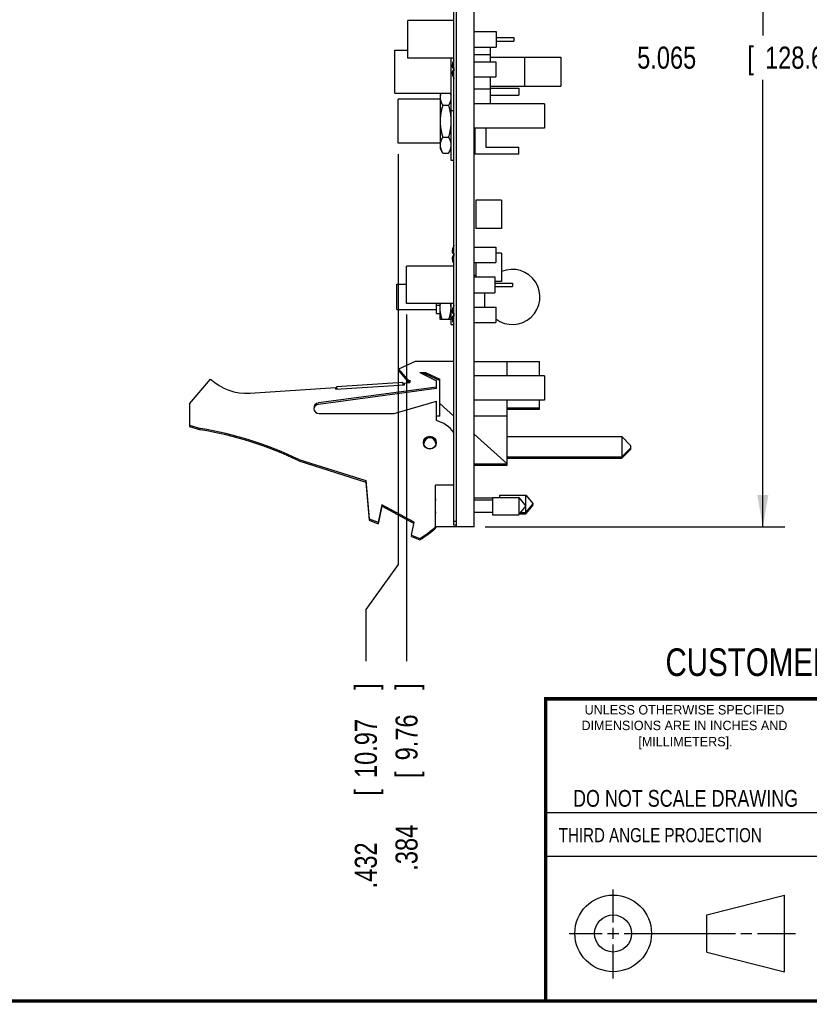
# Model space of a CAD drawing. Header units: inches. Extents: x 0.2 to 16.8, y 0.1 to 10.8.
# Tile 11 of 20: x 8.5 to 13, y 0.2 to 5.8. Entities that reach past the tile are written whole.
import ezdxf
from ezdxf.enums import TextEntityAlignment as Align

# ---------------------------------------------------------------- set-up
doc = ezdxf.new("R2010")
doc.units = ezdxf.units.IN
doc.header["$LTSCALE"] = 0.935
doc.header["$MEASUREMENT"] = 0
doc.layers.get('0').update_dxf_attribs({"linetype": 'CONTINUOUS'})
doc.layers.add('DIMENSIONS', color=7, linetype='CONTINUOUS')
doc.styles.get("Standard").update_dxf_attribs({"font": 'txt', "width": 0.8})
doc.dimstyles.new('DIMSTYLE_1', dxfattribs={"dimtxt": 0.125, "dimasz": 0.18, "dimexe": 0.18, "dimexo": 0.0625, "dimgap": 0.09, "dimtad": 0, "dimtih": 1, "dimtoh": 1, "dimdec": 3, "dimzin": 4, "dimdsep": 46, "dimtxsty": 'STANDARD', "dimblk": '_FILLED', "dimblk1": '_FILLED', "dimblk2": '_FILLED', "dimcen": 0.09, "dimadec": 0, "dimazin": 0, "dimtp": 0.01, "dimtm": 0.01, "dimtfac": 1, "dimtdec": 3, "dimtofl": 0, "dimtmove": 0, "dimatfit": 3, "dimldrblk": '_FILLED', "dimfxl": 1, "dimtolj": 1, "dimtzin": 4, "dimarcsym": 0})
doc.dimstyles.new('DIMSTYLE_2', dxfattribs={"dimtxt": 0.125, "dimasz": 0.18, "dimexe": 0.18, "dimexo": 0.0625, "dimgap": 0.09, "dimtad": 0, "dimtih": 1, "dimtoh": 1, "dimdec": 3, "dimzin": 4, "dimdsep": 46, "dimtxsty": 'STANDARD', "dimblk": '_FILLED', "dimblk1": '_FILLED', "dimblk2": '_FILLED', "dimcen": 0.09, "dimadec": 0, "dimazin": 0, "dimtp": 0.01, "dimtm": 0.01, "dimtfac": 1, "dimtdec": 3, "dimtofl": 0, "dimtmove": 0, "dimatfit": 3, "dimldrblk": '_FILLED', "dimfxl": 1, "dimtolj": 1, "dimtzin": 4, "dimarcsym": 0})

# ---------------------------------------------------------------- blocks, each defined once
blk = doc.blocks.new('_FILLED')
at = {"color": 0, "linetype": 'BYBLOCK'}
blk.add_solid([(0, 0), (-1, 0.174), (-1, -0.174)], dxfattribs=at)
blk = doc.blocks.new('*D22')
at = {"layer": 'DIMENSIONS', "color": 2, "linetype": 'CONTINUOUS'}
for p, q in [((11.1398, 8.0097), (12.8383, 8.0097)), ((12.7133, 8.0097), (12.7133, 5.7282)), ((12.7133, 2.9447), (12.7133, 5.4782)), ((11.1398, 2.9447), (12.8383, 2.9447))]:
    blk.add_line(p, q, dxfattribs=at)
at = {"layer": 'DIMENSIONS', "color": 2, "linetype": 'CONTINUOUS', "xscale": 0.18, "yscale": 0.18, "zscale": 0.18}
for p, rotation in [((12.7133, 8.0097), 90), ((12.7133, 2.9447), 270)]:
    blk.add_blockref('_FILLED', p, dxfattribs=dict(at, rotation=rotation))
at = {"layer": 'DIMENSIONS', "color": 2, "linetype": 'CONTINUOUS', "width": 0.8}
for s, p in [('5.065', (12.0008, 5.5407)), ('[', (12.6258, 5.5407)), ('128.65', (12.7258, 5.5407)), (']', (13.3258, 5.5407))]:
    blk.add_text(s, height=0.125, dxfattribs=at).set_placement(p)
blk = doc.blocks.new('*D26')
at = {"layer": 'DIMENSIONS', "color": 2, "linetype": 'CONTINUOUS'}
for p, q in [((10.6453, 5.0554), (10.6453, 2.7311)), ((10.6453, 2.7311), (10.4624, 2.4772)), ((10.4624, 2.4772), (10.4624, 2.1845))]:
    blk.add_line(p, q, dxfattribs=at)
at = {"layer": 'DIMENSIONS', "color": 2, "linetype": 'CONTINUOUS', "width": 0.8}
for s, p in [(']', (10.5249, 2.022)), ('10.97', (10.5249, 1.522)), ('[', (10.5249, 1.422)), ('.432', (10.5249, 0.897))]:
    blk.add_text(s, height=0.125, rotation=90, dxfattribs=at).set_placement(p)
blk = doc.blocks.new('*D27')
at = {"layer": 'DIMENSIONS', "color": 2, "linetype": 'CONTINUOUS'}
blk.add_line((10.6932, 4.1479), (10.6932, 2.1845), dxfattribs=at)
at = {"layer": 'DIMENSIONS', "color": 2, "linetype": 'CONTINUOUS', "width": 0.8}
for s, p in [(']', (10.7557, 2.022)), ('9.76', (10.7557, 1.622)), ('[', (10.7557, 1.522)), ('.384', (10.7557, 0.997))]:
    blk.add_text(s, height=0.125, rotation=90, dxfattribs=at).set_placement(p)

msp = doc.modelspace()

# ---------------------------------------------------------------- linework, layer by layer
at = {"color": 7, "linetype": 'CONTINUOUS'}
for p, q in [((10.9623, 2.9547), (10.9623, 7.9997)), ((10.9773, 2.9442), (10.9773, 8.0102)), ((11.0773, 2.9447), (11.0773, 8.0097)), ((10.7008, 5.6011), (10.7008, 5.8131)), ((10.9623, 5.8131), (10.7008, 5.8131)), ((11.0773, 5.7521), (11.2018, 5.7521)), ((11.2018, 5.7521), (11.2018, 5.6621)), ((11.2018, 5.7171), (11.3008, 5.7171)), ((11.2018, 5.6971), (11.3008, 5.6971)), ((11.3008, 5.7171), (11.3008, 5.6971)), ((10.6273, 5.4017), (10.6273, 5.6457)), ((10.6273, 5.6457), (10.7008, 5.6457)), ((11.0773, 5.6621), (11.2018, 5.6621)), ((11.1683, 5.6621), (11.1683, 5.5801)), ((10.9623, 5.6011), (10.7008, 5.6011)), ((10.9453, 5.6011), (10.9453, 5.0229)), ((11.0773, 5.6217), (11.1683, 5.6217)), ((11.0773, 5.5801), (11.1988, 5.5801)), ((11.1683, 5.6067), (11.3623, 5.6067)), ((11.1988, 5.5801), (11.1988, 5.4941)), ((11.3623, 5.6067), (11.3623, 5.4407)), ((11.3623, 5.6062), (11.5683, 5.6062)), ((11.5683, 5.6062), (11.5683, 5.4412)), ((10.9547, 5.5456), (10.9614, 5.5456)), ((10.9614, 5.5286), (10.9547, 5.5286)), ((11.0773, 5.4941), (11.1988, 5.4941)), ((11.1683, 5.4941), (11.1683, 5.3417)), ((11.0773, 5.4257), (11.1683, 5.4257)), ((11.1683, 5.4407), (11.3623, 5.4407)), ((11.1683, 5.4304), (11.3293, 5.4304)), ((11.3293, 5.4304), (11.3293, 5.3904)), ((11.3623, 5.4412), (11.5683, 5.4412)), ((10.6273, 5.4017), (10.9453, 5.4017)), ((10.6453, 5.1179), (10.6453, 5.3679)), ((10.8853, 5.3679), (10.6453, 5.3679)), ((10.8873, 5.4017), (10.8853, 5.3984)), ((10.8853, 5.0874), (10.8853, 5.3984)), ((10.9434, 5.4017), (10.9453, 5.3984)), ((11.1683, 5.3904), (11.3293, 5.3904)), ((10.8996, 5.333), (10.9311, 5.333)), ((10.9453, 5.3037), (10.9623, 5.3037)), ((11.4749, 5.3417), (11.0773, 5.3417)), ((11.4749, 5.3417), (11.4749, 5.2037)), ((11.4749, 5.2037), (11.0773, 5.2037)), ((11.0803, 5.2037), (11.0803, 5.0554)), ((11.1423, 5.2037), (11.1423, 5.0954)), ((10.8996, 5.1528), (10.9311, 5.1528)), ((11.0803, 5.1429), (11.0773, 5.1429)), ((10.8853, 5.1179), (10.6453, 5.1179)), ((10.8996, 5.0628), (10.8853, 5.0874)), ((10.9311, 5.0628), (10.9453, 5.0874)), ((11.1423, 5.0954), (11.3293, 5.0954)), ((11.3293, 5.0554), (11.3293, 5.0954)), ((10.8996, 5.0628), (10.9311, 5.0628)), ((10.9453, 5.0229), (10.9623, 5.0229)), ((11.3293, 5.0554), (11.0803, 5.0554)), ((11.232, 4.7957), (11.087, 4.7957)), ((11.087, 4.7957), (11.087, 4.6357)), ((11.232, 4.7957), (11.232, 4.6357)), ((11.232, 4.6357), (11.087, 4.6357)), ((11.0773, 4.5294), (11.1988, 4.5294)), ((11.1988, 4.5294), (11.1988, 4.4434)), ((10.9547, 4.4949), (10.9614, 4.4949)), ((10.9614, 4.4779), (10.9547, 4.4779)), ((11.232, 4.4957), (11.1988, 4.4957)), ((11.232, 4.4957), (11.232, 4.3357)), ((10.9623, 4.4224), (10.6932, 4.4224)), ((10.6932, 4.2104), (10.6932, 4.4224)), ((11.0773, 4.4434), (11.1988, 4.4434)), ((11.087, 4.4434), (11.087, 4.3614)), ((11.0773, 4.3714), (11.087, 4.3714)), ((11.0773, 4.3614), (11.1942, 4.3614)), ((11.1942, 4.3614), (11.1942, 4.2714)), ((10.6373, 4.3189), (10.6932, 4.3189)), ((10.6373, 4.1759), (10.6373, 4.3189)), ((11.232, 4.3357), (11.1942, 4.3357)), ((11.1942, 4.3264), (11.2932, 4.3264)), ((11.1942, 4.3064), (11.2932, 4.3064)), ((11.2932, 4.3264), (11.2932, 4.3064)), ((11.0773, 4.2714), (11.1942, 4.2714)), ((11.1368, 4.1894), (11.1368, 4.2714)), ((10.9623, 4.2104), (10.6932, 4.2104)), ((10.8623, 4.1544), (10.8623, 4.2104)), ((10.8623, 4.2008), (10.8813, 4.2008)), ((10.8813, 4.2104), (10.8813, 4.1234)), ((10.9443, 4.2104), (10.9443, 4.0914)), ((11.0773, 4.1894), (11.1988, 4.1894)), ((11.1988, 4.1894), (11.1988, 4.1034)), ((10.6373, 4.1759), (10.8623, 4.1759)), ((10.8623, 4.1544), (10.8813, 4.1544)), ((10.9547, 4.1549), (10.9614, 4.1549)), ((10.9614, 4.1379), (10.9547, 4.1379)), ((10.8813, 4.1234), (10.8819, 4.1224)), ((10.8819, 4.1224), (10.9438, 4.1224)), ((10.9438, 4.1224), (10.9443, 4.1234)), ((10.9443, 4.0914), (10.9623, 4.0914)), ((11.0773, 4.1034), (11.1988, 4.1034)), ((10.7423, 3.8818), (10.6473, 3.8388)), ((10.9623, 3.8818), (10.7423, 3.8818)), ((11.0773, 3.8818), (11.4473, 3.8818)), ((11.2633, 3.8007), (11.2633, 3.8818)), ((11.4473, 3.8007), (11.4473, 3.8818)), ((10.6473, 3.8388), (10.7073, 3.7688)), ((10.6522, 3.8332), (10.6473, 3.831)), ((10.6473, 3.831), (10.707, 3.7615)), ((10.7683, 3.8188), (10.8005, 3.8188)), ((10.7683, 3.8188), (10.8623, 3.7718)), ((10.784, 3.811), (10.8005, 3.811)), ((10.8005, 3.8188), (10.8823, 3.7818)), ((10.8005, 3.811), (10.8823, 3.774)), ((11.4749, 3.8007), (11.0773, 3.8007)), ((11.4749, 3.8007), (11.4749, 3.6627)), ((9.4623, 3.6418), (9.5823, 3.7818)), ((10.2919, 3.7243), (10.6811, 3.7498)), ((10.2984, 3.7397), (10.6726, 3.7642)), ((10.2994, 3.7248), (10.2984, 3.7397)), ((10.6736, 3.7493), (10.6726, 3.7642)), ((10.6804, 3.7597), (10.7123, 3.7618)), ((10.6811, 3.7498), (10.6804, 3.7597)), ((10.6804, 3.7519), (10.6809, 3.752)), ((10.6806, 3.7497), (10.6804, 3.7519)), ((10.7073, 3.7688), (10.7123, 3.7764)), ((10.7077, 3.7615), (10.7123, 3.7686)), ((10.7123, 3.7764), (10.7123, 3.7618)), ((10.8623, 3.729), (10.8623, 3.7718)), ((10.8823, 3.5718), (10.8823, 3.7818)), ((9.8059, 3.7025), (10.2913, 3.7342)), ((10.8623, 3.7368), (10.1933, 3.6466)), ((10.8623, 3.729), (10.1933, 3.6387)), ((10.2919, 3.7243), (10.2913, 3.7342)), ((10.2984, 3.7319), (10.2989, 3.7319)), ((10.2989, 3.7247), (10.2984, 3.7319)), ((9.4623, 3.6418), (9.4623, 3.514)), ((10.6223, 3.5868), (10.8623, 3.6568)), ((10.8623, 3.5468), (10.8623, 3.6568)), ((10.9623, 3.5719), (10.8823, 3.6434)), ((11.4749, 3.6627), (11.0773, 3.6627)), ((11.2633, 3.295), (11.2633, 3.6627)), ((11.4473, 3.611), (11.4473, 3.6627)), ((10.1973, 3.5868), (10.6223, 3.5868)), ((10.8823, 3.5718), (10.8623, 3.5718)), ((11.2633, 3.5718), (11.0773, 3.5718)), ((11.2633, 3.6188), (11.4473, 3.6188)), ((11.2633, 3.611), (11.4473, 3.611)), ((9.4623, 3.5218), (9.5243, 3.5023)), ((9.4623, 3.514), (9.5243, 3.4945)), ((11.2633, 3.3028), (11.0773, 3.4691)), ((11.2633, 3.4566), (11.9133, 3.4566)), ((11.9133, 3.4566), (11.9633, 3.4066)), ((11.9133, 3.4566), (11.9133, 3.3338)), ((11.9633, 3.4066), (11.9633, 3.3838)), ((11.9133, 3.3416), (11.9633, 3.3916)), ((11.9133, 3.3338), (11.9633, 3.3838)), ((10.0823, 3.3265), (10.4623, 3.2068)), ((10.0823, 3.3187), (10.4623, 3.199)), ((11.0773, 3.3028), (11.2633, 3.3028)), ((11.0773, 3.295), (11.2633, 3.295)), ((11.2633, 3.295), (11.2546, 3.3028)), ((11.2633, 3.3416), (11.9133, 3.3416)), ((11.2633, 3.3338), (11.9133, 3.3338)), ((10.4623, 3.2068), (10.4823, 2.9898)), ((10.4623, 3.199), (10.4823, 2.982)), ((10.9623, 3.1812), (10.8573, 3.1812)), ((10.8573, 2.9442), (10.8573, 3.1812)), ((11.221, 3.124), (11.3691, 3.124)), ((11.221, 3.124), (11.221, 3.1119)), ((11.3691, 3.124), (11.4104, 3.0748)), ((11.3691, 3.0643), (11.3691, 3.124)), ((10.5523, 3.0706), (10.5323, 2.9706)), ((10.7363, 2.9706), (10.5523, 3.0706)), ((10.8573, 3.0765), (10.855, 3.0765)), ((11.0773, 3.1099), (11.181, 3.1099)), ((11.0773, 3.0978), (11.181, 3.0978)), ((11.181, 3.1119), (11.3291, 3.1119)), ((11.181, 3.1119), (11.181, 3.0135)), ((11.3291, 3.1119), (11.3704, 3.0627)), ((11.3291, 3.1119), (11.3291, 3.0135)), ((11.3691, 3.0256), (11.4104, 3.0748)), ((11.4071, 3.0709), (11.4104, 3.067)), ((10.5523, 3.0628), (10.5323, 2.9628)), ((10.7349, 2.9635), (10.5523, 3.0628)), ((10.855, 3.0489), (10.8573, 3.0489)), ((11.0773, 3.0277), (11.181, 3.0277)), ((11.181, 3.0135), (11.3291, 3.0135)), ((11.3291, 3.0135), (11.3704, 3.0627)), ((11.3327, 3.0178), (11.3691, 3.0178)), ((11.3393, 3.0256), (11.3691, 3.0256)), ((11.3691, 3.0178), (11.4104, 3.067)), ((11.3691, 3.0178), (11.3691, 3.0612)), ((10.4823, 2.9898), (10.5323, 2.9706)), ((10.4823, 2.982), (10.5323, 2.9628)), ((10.7217, 2.8977), (10.7363, 2.9706)), ((10.9773, 2.9747), (10.9623, 2.9747)), ((10.9773, 2.9442), (10.8573, 2.9442)), ((10.9773, 2.9547), (10.9623, 2.9547)), ((11.0773, 2.9447), (10.9773, 2.9447)), ((10.7217, 2.8977), (10.7683, 2.8798)), ((10.7217, 2.8899), (10.7232, 2.8972)), ((10.7217, 2.8899), (10.7683, 2.872)), ((12.3963, 0.7462), (12.8358, 0.859)), ((12.8358, 0.4248), (12.8358, 0.859)), ((12.3963, 0.5362), (12.3963, 0.7462)), ((12.3963, 0.5362), (12.8358, 0.4248))]:
    msp.add_line(p, q, dxfattribs=at)
at = {"color": 2, "linetype": 'CONTINUOUS'}
for p, q in [((11.482, 1.3265), (13.0653, 1.3265)), ((13.0653, 1.0776), (11.482, 1.0776)), ((11.8648, 0.7044), (11.8648, 0.8912)), ((11.8648, 0.6106), (11.8648, 0.6731)), ((11.6146, 0.6419), (11.8023, 0.6419)), ((11.8335, 0.6419), (11.896, 0.6419)), ((11.9273, 0.6419), (12.5575, 0.6419)), ((12.5888, 0.6419), (12.6513, 0.6419)), ((12.6825, 0.6419), (12.8983, 0.6419)), ((11.8648, 0.3866), (11.8648, 0.5794))]:
    msp.add_line(p, q, dxfattribs=at)
at = {"color": 7, "linetype": 'CONTINUOUS', "const_width": 0.02}
for points in [[(11.4718, 1.9702), (16.75, 1.9707)], [(11.482, 0.25), (11.482, 1.9707)], [(0.25, 0.2586), (16.75, 0.2586)]]:
    msp.add_lwpolyline(points, dxfattribs=at)
at = {"color": 7, "linetype": 'CONTINUOUS'}
for centre, radius in [((10.8253, 3.4218), 0.0365), ((10.8253, 3.4218), 0.035), ((11.8648, 0.6419), 0.2171), ((11.8642, 0.6412), 0.105)]:
    msp.add_circle(centre, radius, dxfattribs=at)
for centre, radius, start, end in [((11.0631, 5.5371), 0.114, 153.2508, 162.1171), ((11.0631, 5.5371), 0.1143, 151.8788, 152.9377), ((11.0631, 5.5371), 0.114, 197.8829, 206.7492), ((11.0631, 5.5371), 0.1143, 207.0623, 208.1212), ((11.0631, 4.4864), 0.114, 153.2508, 162.1171), ((11.0631, 4.4864), 0.1143, 151.8788, 152.9377), ((11.0631, 4.4864), 0.114, 197.8829, 206.7492), ((11.0631, 4.4864), 0.1143, 207.0623, 208.1212), ((11.2931, 4.2474), 0.1562, 232.8992, 113.0012), ((11.0631, 4.1464), 0.114, 153.2508, 162.1171), ((11.0631, 4.1464), 0.1143, 151.8788, 152.9377), ((11.0631, 4.1464), 0.114, 197.8829, 206.7492), ((11.0631, 4.1464), 0.1143, 207.0623, 208.1212), ((9.7863, 4.0018), 0.3, 227.1666, 273.7467), ((10.1973, 3.6168), 0.03, 97.6845, 270), ((10.1973, 3.609), 0.03, 97.6845, 172.4755), ((10.8173, 3.3725), 0.18, 36.3283, 75.5225), ((9.201, 1.5023), 2.026, 64.2145, 80.8167), ((9.201, 1.4945), 2.026, 64.2145, 80.8167), ((10.8253, 3.414), 0.0365, 17.2172, 162.7828), ((10.8253, 3.414), 0.035, 6.4075, 173.5925), ((11.1677, 3.0627), 0.313, 172.5218, 177.4755), ((11.1677, 3.0627), 0.313, 182.5245, 187.4782), ((10.5473, 3.2718), 0.45, 299.4136, 313.5464), ((10.5473, 3.264), 0.45, 299.4136, 314.7094)]:
    msp.add_arc(centre, radius, start, end, dxfattribs=at)
for points, knots in [([(10.9614, 5.5891), (10.9614, 5.5891), (10.9614, 5.5891), (10.9614, 5.589), (10.9615, 5.589), (10.9616, 5.5889), (10.9616, 5.5889)], [0, 0, 0, 0, 0.062548, 0.250146, 0.562674, 1, 1, 1, 1]), ([(10.9616, 5.5889), (10.9616, 5.5888), (10.9615, 5.5887), (10.9615, 5.5886), (10.9614, 5.5884), (10.9614, 5.5884)], [0, 0, 0, 0, 0.333327, 0.66666, 1, 1, 1, 1]), ([(10.9547, 5.5721), (10.9545, 5.5716), (10.9543, 5.5707), (10.954, 5.5694), (10.9537, 5.5681), (10.9534, 5.5668), (10.9531, 5.5656), (10.9529, 5.5644), (10.9527, 5.5633), (10.9525, 5.5621), (10.9524, 5.561), (10.9522, 5.5598), (10.9521, 5.5587), (10.952, 5.5576), (10.9519, 5.5564), (10.9518, 5.5557), (10.9518, 5.5553)], [0, 0, 0, 0, 0.084834, 0.165583, 0.242939, 0.317499, 0.389787, 0.460264, 0.529343, 0.597392, 0.664743, 0.731689, 0.798489, 0.865364, 0.932492, 1, 1, 1, 1]), ([(10.9518, 5.5553), (10.9518, 5.5551), (10.9519, 5.5546), (10.952, 5.5539), (10.9521, 5.5533), (10.9522, 5.5526), (10.9524, 5.552), (10.9525, 5.5513), (10.9527, 5.5507), (10.9529, 5.55), (10.9531, 5.5493), (10.9534, 5.5486), (10.9537, 5.5479), (10.954, 5.5471), (10.9543, 5.5464), (10.9545, 5.5458), (10.9547, 5.5456)], [0, 0, 0, 0, 0.065893, 0.131554, 0.19713, 0.262817, 0.328851, 0.395514, 0.463123, 0.532038, 0.602664, 0.675459, 0.750943, 0.829713, 0.912461, 1, 1, 1, 1]), ([(10.9547, 5.5286), (10.9545, 5.5283), (10.9543, 5.5278), (10.954, 5.527), (10.9537, 5.5263), (10.9534, 5.5255), (10.9531, 5.5248), (10.9529, 5.5242), (10.9527, 5.5235), (10.9525, 5.5228), (10.9524, 5.5222), (10.9522, 5.5215), (10.9521, 5.5209), (10.952, 5.5202), (10.9519, 5.5195), (10.9518, 5.5191), (10.9518, 5.5189)], [0, 0, 0, 0, 0.087612, 0.170414, 0.249224, 0.324735, 0.397545, 0.468177, 0.537089, 0.604687, 0.671331, 0.737341, 0.802996, 0.868536, 0.934155, 1, 1, 1, 1]), ([(10.9614, 5.5456), (10.9614, 5.5456), (10.9615, 5.5456), (10.9615, 5.5456), (10.9616, 5.5455), (10.9616, 5.5455)], [0, 0, 0, 0, 0.332194, 0.665527, 1, 1, 1, 1]), ([(10.9616, 5.5455), (10.9616, 5.5447), (10.9615, 5.5431), (10.9614, 5.5407), (10.9614, 5.5383), (10.9614, 5.5359), (10.9614, 5.5334), (10.9615, 5.531), (10.9616, 5.5294), (10.9616, 5.5286)], [0, 0, 0, 0, 0.142786, 0.285637, 0.428539, 0.571461, 0.714363, 0.857214, 1, 1, 1, 1]), ([(10.9616, 5.5286), (10.9616, 5.5286), (10.9615, 5.5286), (10.9615, 5.5286), (10.9614, 5.5286), (10.9614, 5.5286)], [0, 0, 0, 0, 0.334473, 0.667806, 1, 1, 1, 1]), ([(10.9518, 5.5189), (10.9518, 5.5185), (10.9519, 5.5177), (10.952, 5.5166), (10.9521, 5.5154), (10.9522, 5.5143), (10.9524, 5.5132), (10.9525, 5.512), (10.9527, 5.5109), (10.9529, 5.5097), (10.9531, 5.5085), (10.9534, 5.5073), (10.9537, 5.5061), (10.954, 5.5048), (10.9543, 5.5034), (10.9545, 5.5025), (10.9547, 5.5021)], [0, 0, 0, 0, 0.067557, 0.134727, 0.20164, 0.268471, 0.335442, 0.40281, 0.47087, 0.539951, 0.610421, 0.682693, 0.757225, 0.834541, 0.915237, 1, 1, 1, 1]), ([(10.9614, 5.4858), (10.9614, 5.4857), (10.9615, 5.4856), (10.9615, 5.4854), (10.9616, 5.4853), (10.9616, 5.4852)], [0, 0, 0, 0, 0.33334, 0.666673, 1, 1, 1, 1]), ([(10.9616, 5.4852), (10.9616, 5.4852), (10.9615, 5.4852), (10.9614, 5.4851), (10.9614, 5.4851), (10.9614, 5.4851), (10.9614, 5.4851)], [0, 0, 0, 0, 0.437326, 0.749854, 0.937452, 1, 1, 1, 1]), ([(10.8996, 5.333), (10.8991, 5.3338), (10.8981, 5.3355), (10.8967, 5.3381), (10.8954, 5.3406), (10.8942, 5.3431), (10.8931, 5.3456), (10.8921, 5.348), (10.8911, 5.3504), (10.8902, 5.3529), (10.8894, 5.3553), (10.8886, 5.3577), (10.888, 5.3601), (10.8874, 5.3625), (10.8869, 5.3649), (10.8865, 5.3673), (10.8861, 5.3696), (10.8859, 5.372), (10.8857, 5.3744), (10.8856, 5.3768), (10.8856, 5.3792), (10.8857, 5.3816), (10.8859, 5.384), (10.8861, 5.3864), (10.8865, 5.3888), (10.8869, 5.3912), (10.8874, 5.3936), (10.888, 5.396), (10.8886, 5.3983), (10.8892, 5.4003), (10.8896, 5.4014), (10.8897, 5.4017)], [0, 0, 0, 0, 0.041355, 0.08166, 0.121012, 0.159504, 0.197227, 0.234258, 0.270673, 0.306538, 0.341918, 0.37687, 0.41145, 0.445708, 0.479696, 0.513455, 0.547033, 0.58047, 0.613809, 0.647087, 0.680347, 0.713626, 0.746964, 0.780401, 0.813979, 0.847739, 0.881726, 0.915984, 0.950564, 0.985516, 1, 1, 1, 1]), ([(10.941, 5.4017), (10.9411, 5.4014), (10.9415, 5.4003), (10.9421, 5.3983), (10.9427, 5.396), (10.9433, 5.3936), (10.9438, 5.3912), (10.9442, 5.3888), (10.9446, 5.3864), (10.9448, 5.384), (10.945, 5.3816), (10.9451, 5.3792), (10.9451, 5.3768), (10.945, 5.3744), (10.9448, 5.372), (10.9446, 5.3696), (10.9442, 5.3673), (10.9438, 5.3649), (10.9433, 5.3625), (10.9427, 5.3601), (10.9421, 5.3577), (10.9413, 5.3553), (10.9405, 5.3529), (10.9396, 5.3504), (10.9386, 5.348), (10.9376, 5.3456), (10.9365, 5.3431), (10.9353, 5.3406), (10.934, 5.3381), (10.9326, 5.3355), (10.9316, 5.3338), (10.9311, 5.333)], [0, 0, 0, 0, 0.014484, 0.049436, 0.084016, 0.118274, 0.152261, 0.186021, 0.219599, 0.253036, 0.286374, 0.319653, 0.352913, 0.386191, 0.41953, 0.452967, 0.486545, 0.520304, 0.554292, 0.58855, 0.62313, 0.658082, 0.693462, 0.729327, 0.765742, 0.802773, 0.840496, 0.878988, 0.91834, 0.958645, 1, 1, 1, 1]), ([(10.8996, 5.1528), (10.8991, 5.1546), (10.8981, 5.158), (10.8967, 5.1631), (10.8954, 5.1681), (10.8942, 5.1731), (10.8931, 5.178), (10.8921, 5.1829), (10.8911, 5.1878), (10.8902, 5.1926), (10.8894, 5.1975), (10.8886, 5.2023), (10.888, 5.2071), (10.8874, 5.2118), (10.8869, 5.2166), (10.8865, 5.2214), (10.8861, 5.2262), (10.8859, 5.231), (10.8857, 5.2357), (10.8856, 5.2405), (10.8856, 5.2453), (10.8857, 5.2501), (10.8859, 5.2549), (10.8861, 5.2596), (10.8865, 5.2644), (10.8869, 5.2692), (10.8874, 5.274), (10.888, 5.2788), (10.8886, 5.2836), (10.8894, 5.2884), (10.8902, 5.2932), (10.8911, 5.298), (10.8921, 5.3029), (10.8931, 5.3078), (10.8942, 5.3127), (10.8954, 5.3177), (10.8967, 5.3227), (10.8981, 5.3278), (10.8991, 5.3313), (10.8996, 5.333)], [0, 0, 0, 0, 0.029404, 0.05828, 0.08669, 0.114692, 0.142346, 0.169699, 0.196798, 0.223683, 0.250392, 0.276956, 0.303405, 0.329761, 0.356048, 0.38228, 0.408475, 0.434642, 0.460792, 0.486932, 0.513068, 0.539208, 0.565358, 0.591525, 0.61772, 0.643952, 0.670239, 0.696595, 0.723044, 0.749608, 0.776317, 0.803202, 0.830301, 0.857654, 0.885308, 0.91331, 0.94172, 0.970596, 1, 1, 1, 1]), ([(10.9311, 5.333), (10.9316, 5.3313), (10.9326, 5.3278), (10.934, 5.3227), (10.9353, 5.3177), (10.9365, 5.3127), (10.9376, 5.3078), (10.9386, 5.3029), (10.9396, 5.298), (10.9405, 5.2932), (10.9413, 5.2884), (10.9421, 5.2836), (10.9427, 5.2788), (10.9433, 5.274), (10.9438, 5.2692), (10.9442, 5.2644), (10.9446, 5.2596), (10.9448, 5.2549), (10.945, 5.2501), (10.9451, 5.2453), (10.9451, 5.2405), (10.945, 5.2357), (10.9448, 5.231), (10.9446, 5.2262), (10.9442, 5.2214), (10.9438, 5.2166), (10.9433, 5.2118), (10.9427, 5.2071), (10.9421, 5.2023), (10.9413, 5.1975), (10.9405, 5.1926), (10.9396, 5.1878), (10.9386, 5.1829), (10.9376, 5.178), (10.9365, 5.1731), (10.9353, 5.1681), (10.934, 5.1631), (10.9326, 5.158), (10.9316, 5.1546), (10.9311, 5.1528)], [0, 0, 0, 0, 0.029404, 0.05828, 0.08669, 0.114692, 0.142346, 0.169699, 0.196798, 0.223683, 0.250392, 0.276956, 0.303405, 0.329761, 0.356048, 0.38228, 0.408475, 0.434642, 0.460792, 0.486932, 0.513068, 0.539208, 0.565358, 0.591525, 0.61772, 0.643952, 0.670239, 0.696595, 0.723044, 0.749608, 0.776317, 0.803202, 0.830301, 0.857654, 0.885308, 0.91331, 0.94172, 0.970596, 1, 1, 1, 1]), ([(10.8996, 5.0628), (10.8991, 5.0636), (10.8981, 5.0653), (10.8967, 5.0679), (10.8954, 5.0704), (10.8942, 5.0729), (10.8931, 5.0754), (10.8921, 5.0778), (10.8911, 5.0802), (10.8902, 5.0827), (10.8894, 5.0851), (10.8886, 5.0875), (10.888, 5.0899), (10.8874, 5.0923), (10.8869, 5.0947), (10.8865, 5.0971), (10.8861, 5.0994), (10.8859, 5.1018), (10.8857, 5.1042), (10.8856, 5.1066), (10.8856, 5.109), (10.8857, 5.1114), (10.8859, 5.1138), (10.8861, 5.1162), (10.8865, 5.1186), (10.8869, 5.121), (10.8874, 5.1234), (10.888, 5.1258), (10.8886, 5.1281), (10.8894, 5.1305), (10.8902, 5.133), (10.8911, 5.1354), (10.8921, 5.1378), (10.8931, 5.1403), (10.8942, 5.1427), (10.8954, 5.1452), (10.8967, 5.1477), (10.8981, 5.1503), (10.8991, 5.152), (10.8996, 5.1528)], [0, 0, 0, 0, 0.031154, 0.061517, 0.091162, 0.120159, 0.148577, 0.176474, 0.203907, 0.230925, 0.257578, 0.283909, 0.309959, 0.335767, 0.36137, 0.386803, 0.412098, 0.437287, 0.462402, 0.487472, 0.512528, 0.537598, 0.562713, 0.587902, 0.613197, 0.63863, 0.664233, 0.690041, 0.716091, 0.742422, 0.769075, 0.796093, 0.823526, 0.851423, 0.879841, 0.908838, 0.938483, 0.968846, 1, 1, 1, 1]), ([(10.9311, 5.1528), (10.9316, 5.152), (10.9326, 5.1503), (10.934, 5.1477), (10.9353, 5.1452), (10.9365, 5.1427), (10.9376, 5.1403), (10.9386, 5.1378), (10.9396, 5.1354), (10.9405, 5.133), (10.9413, 5.1305), (10.9421, 5.1281), (10.9427, 5.1258), (10.9433, 5.1234), (10.9438, 5.121), (10.9442, 5.1186), (10.9446, 5.1162), (10.9448, 5.1138), (10.945, 5.1114), (10.9451, 5.109), (10.9451, 5.1066), (10.945, 5.1042), (10.9448, 5.1018), (10.9446, 5.0994), (10.9442, 5.0971), (10.9438, 5.0947), (10.9433, 5.0923), (10.9427, 5.0899), (10.9421, 5.0875), (10.9413, 5.0851), (10.9405, 5.0827), (10.9396, 5.0802), (10.9386, 5.0778), (10.9376, 5.0754), (10.9365, 5.0729), (10.9353, 5.0704), (10.934, 5.0679), (10.9326, 5.0653), (10.9316, 5.0636), (10.9311, 5.0628)], [0, 0, 0, 0, 0.031154, 0.061517, 0.091162, 0.120159, 0.148577, 0.176474, 0.203907, 0.230925, 0.257578, 0.283909, 0.309959, 0.335767, 0.36137, 0.386803, 0.412098, 0.437287, 0.462402, 0.487472, 0.512528, 0.537598, 0.562713, 0.587902, 0.613197, 0.63863, 0.664233, 0.690041, 0.716091, 0.742422, 0.769075, 0.796093, 0.823526, 0.851423, 0.879841, 0.908838, 0.938483, 0.968846, 1, 1, 1, 1]), ([(10.9547, 4.5214), (10.9545, 4.5209), (10.9543, 4.52), (10.954, 4.5187), (10.9537, 4.5174), (10.9534, 4.5161), (10.9531, 4.5149), (10.9529, 4.5137), (10.9527, 4.5126), (10.9525, 4.5114), (10.9524, 4.5103), (10.9522, 4.5091), (10.9521, 4.508), (10.952, 4.5069), (10.9519, 4.5057), (10.9518, 4.505), (10.9518, 4.5046)], [0, 0, 0, 0, 0.084834, 0.165583, 0.242939, 0.317499, 0.389787, 0.460264, 0.529343, 0.597392, 0.664743, 0.731689, 0.798489, 0.865364, 0.932492, 1, 1, 1, 1]), ([(10.9614, 4.5384), (10.9614, 4.5384), (10.9614, 4.5384), (10.9614, 4.5383), (10.9615, 4.5383), (10.9616, 4.5382), (10.9616, 4.5382)], [0, 0, 0, 0, 0.062548, 0.250146, 0.562674, 1, 1, 1, 1]), ([(10.9616, 4.5382), (10.9616, 4.5382), (10.9615, 4.538), (10.9615, 4.5379), (10.9614, 4.5377), (10.9614, 4.5377)], [0, 0, 0, 0, 0.333327, 0.66666, 1, 1, 1, 1]), ([(10.9518, 4.5046), (10.9518, 4.5044), (10.9519, 4.5039), (10.952, 4.5033), (10.9521, 4.5026), (10.9522, 4.5019), (10.9524, 4.5013), (10.9525, 4.5006), (10.9527, 4.5), (10.9529, 4.4993), (10.9531, 4.4986), (10.9534, 4.4979), (10.9537, 4.4972), (10.954, 4.4965), (10.9543, 4.4957), (10.9545, 4.4952), (10.9547, 4.4949)], [0, 0, 0, 0, 0.065893, 0.131554, 0.19713, 0.262817, 0.328851, 0.395514, 0.463123, 0.532038, 0.602664, 0.675459, 0.750943, 0.829713, 0.912461, 1, 1, 1, 1]), ([(10.9547, 4.4779), (10.9545, 4.4776), (10.9543, 4.4771), (10.954, 4.4763), (10.9537, 4.4756), (10.9534, 4.4749), (10.9531, 4.4742), (10.9529, 4.4735), (10.9527, 4.4728), (10.9525, 4.4721), (10.9524, 4.4715), (10.9522, 4.4708), (10.9521, 4.4702), (10.952, 4.4695), (10.9519, 4.4688), (10.9518, 4.4684), (10.9518, 4.4682)], [0, 0, 0, 0, 0.087612, 0.170414, 0.249224, 0.324735, 0.397545, 0.468177, 0.537089, 0.604687, 0.671331, 0.737341, 0.802996, 0.868536, 0.934155, 1, 1, 1, 1]), ([(10.9518, 4.4682), (10.9518, 4.4678), (10.9519, 4.467), (10.952, 4.4659), (10.9521, 4.4648), (10.9522, 4.4636), (10.9524, 4.4625), (10.9525, 4.4613), (10.9527, 4.4602), (10.9529, 4.459), (10.9531, 4.4578), (10.9534, 4.4566), (10.9537, 4.4554), (10.954, 4.4541), (10.9543, 4.4528), (10.9545, 4.4519), (10.9547, 4.4514)], [0, 0, 0, 0, 0.067557, 0.134727, 0.20164, 0.268471, 0.335442, 0.40281, 0.47087, 0.539951, 0.610421, 0.682693, 0.757225, 0.834541, 0.915237, 1, 1, 1, 1]), ([(10.9614, 4.4949), (10.9614, 4.4949), (10.9615, 4.4949), (10.9615, 4.4949), (10.9616, 4.4949), (10.9616, 4.4949)], [0, 0, 0, 0, 0.332194, 0.665527, 1, 1, 1, 1]), ([(10.9616, 4.4949), (10.9616, 4.4941), (10.9615, 4.4924), (10.9614, 4.49), (10.9614, 4.4876), (10.9614, 4.4852), (10.9614, 4.4828), (10.9615, 4.4803), (10.9616, 4.4787), (10.9616, 4.4779)], [0, 0, 0, 0, 0.142786, 0.285637, 0.428539, 0.571461, 0.714363, 0.857214, 1, 1, 1, 1]), ([(10.9616, 4.4779), (10.9616, 4.4779), (10.9615, 4.4779), (10.9615, 4.4779), (10.9614, 4.4779), (10.9614, 4.4779)], [0, 0, 0, 0, 0.334473, 0.667806, 1, 1, 1, 1]), ([(10.9614, 4.4351), (10.9614, 4.435), (10.9615, 4.4349), (10.9615, 4.4347), (10.9616, 4.4346), (10.9616, 4.4346)], [0, 0, 0, 0, 0.33334, 0.666673, 1, 1, 1, 1]), ([(10.9616, 4.4346), (10.9616, 4.4345), (10.9615, 4.4345), (10.9614, 4.4344), (10.9614, 4.4344), (10.9614, 4.4344), (10.9614, 4.4344)], [0, 0, 0, 0, 0.437326, 0.749854, 0.937452, 1, 1, 1, 1]), ([(10.8839, 4.2104), (10.8838, 4.2095), (10.8835, 4.2074), (10.8831, 4.2042), (10.8827, 4.2007), (10.8824, 4.1972), (10.8822, 4.1937), (10.882, 4.1902), (10.8819, 4.1867), (10.8819, 4.1832), (10.882, 4.1797), (10.8822, 4.1761), (10.8824, 4.1726), (10.8827, 4.1691), (10.8831, 4.1656), (10.8835, 4.1621), (10.884, 4.1586), (10.8846, 4.1551), (10.8853, 4.1516), (10.886, 4.148), (10.8868, 4.1445), (10.8877, 4.1409), (10.8886, 4.1373), (10.8896, 4.1336), (10.8907, 4.1299), (10.8919, 4.1262), (10.8927, 4.1237), (10.8931, 4.1224)], [0, 0, 0, 0, 0.030355, 0.069936, 0.109404, 0.148782, 0.1881, 0.227375, 0.266628, 0.305871, 0.345123, 0.384398, 0.423716, 0.463095, 0.502562, 0.542144, 0.581878, 0.621803, 0.661969, 0.702427, 0.743241, 0.784478, 0.826215, 0.868536, 0.911538, 0.955325, 1, 1, 1, 1]), ([(10.9418, 4.2104), (10.9419, 4.2095), (10.9422, 4.2074), (10.9426, 4.2042), (10.943, 4.2007), (10.9433, 4.1972), (10.9435, 4.1937), (10.9437, 4.1902), (10.9438, 4.1867), (10.9438, 4.1832), (10.9437, 4.1797), (10.9435, 4.1761), (10.9433, 4.1726), (10.943, 4.1691), (10.9426, 4.1656), (10.9422, 4.1621), (10.9417, 4.1586), (10.9411, 4.1551), (10.9404, 4.1516), (10.9397, 4.148), (10.9389, 4.1445), (10.938, 4.1409), (10.9371, 4.1373), (10.9361, 4.1336), (10.935, 4.1299), (10.9338, 4.1262), (10.933, 4.1237), (10.9326, 4.1224)], [0, 0, 0, 0, 0.030355, 0.069936, 0.109404, 0.148782, 0.1881, 0.227375, 0.266628, 0.305871, 0.345123, 0.384398, 0.423716, 0.463095, 0.502562, 0.542144, 0.581878, 0.621803, 0.661969, 0.702427, 0.743241, 0.784478, 0.826215, 0.868536, 0.911538, 0.955325, 1, 1, 1, 1]), ([(10.9614, 4.1984), (10.9614, 4.1984), (10.9614, 4.1984), (10.9614, 4.1983), (10.9615, 4.1983), (10.9616, 4.1982), (10.9616, 4.1982)], [0, 0, 0, 0, 0.062548, 0.250146, 0.562674, 1, 1, 1, 1]), ([(10.9616, 4.1982), (10.9616, 4.1982), (10.9615, 4.198), (10.9615, 4.1979), (10.9614, 4.1977), (10.9614, 4.1977)], [0, 0, 0, 0, 0.333327, 0.66666, 1, 1, 1, 1]), ([(10.9547, 4.1814), (10.9545, 4.1809), (10.9543, 4.18), (10.954, 4.1787), (10.9537, 4.1774), (10.9534, 4.1761), (10.9531, 4.1749), (10.9529, 4.1737), (10.9527, 4.1726), (10.9525, 4.1714), (10.9524, 4.1703), (10.9522, 4.1691), (10.9521, 4.168), (10.952, 4.1669), (10.9519, 4.1657), (10.9518, 4.165), (10.9518, 4.1646)], [0, 0, 0, 0, 0.084834, 0.165583, 0.242939, 0.317499, 0.389787, 0.460264, 0.529343, 0.597392, 0.664743, 0.731689, 0.798489, 0.865364, 0.932492, 1, 1, 1, 1]), ([(10.9518, 4.1646), (10.9518, 4.1644), (10.9519, 4.1639), (10.952, 4.1633), (10.9521, 4.1626), (10.9522, 4.1619), (10.9524, 4.1613), (10.9525, 4.1606), (10.9527, 4.16), (10.9529, 4.1593), (10.9531, 4.1586), (10.9534, 4.1579), (10.9537, 4.1572), (10.954, 4.1565), (10.9543, 4.1557), (10.9545, 4.1552), (10.9547, 4.1549)], [0, 0, 0, 0, 0.065893, 0.131554, 0.19713, 0.262817, 0.328851, 0.395514, 0.463123, 0.532038, 0.602664, 0.675459, 0.750943, 0.829713, 0.912461, 1, 1, 1, 1]), ([(10.9547, 4.1379), (10.9545, 4.1376), (10.9543, 4.1371), (10.954, 4.1363), (10.9537, 4.1356), (10.9534, 4.1349), (10.9531, 4.1342), (10.9529, 4.1335), (10.9527, 4.1328), (10.9525, 4.1321), (10.9524, 4.1315), (10.9522, 4.1308), (10.9521, 4.1302), (10.952, 4.1295), (10.9519, 4.1288), (10.9518, 4.1284), (10.9518, 4.1282)], [0, 0, 0, 0, 0.087612, 0.170414, 0.249224, 0.324735, 0.397545, 0.468177, 0.537089, 0.604687, 0.671331, 0.737341, 0.802996, 0.868536, 0.934155, 1, 1, 1, 1]), ([(10.9518, 4.1282), (10.9518, 4.1278), (10.9519, 4.127), (10.952, 4.1259), (10.9521, 4.1248), (10.9522, 4.1236), (10.9524, 4.1225), (10.9525, 4.1213), (10.9527, 4.1202), (10.9529, 4.119), (10.9531, 4.1178), (10.9534, 4.1166), (10.9537, 4.1154), (10.954, 4.1141), (10.9543, 4.1128), (10.9545, 4.1119), (10.9547, 4.1114)], [0, 0, 0, 0, 0.067557, 0.134727, 0.20164, 0.268471, 0.335442, 0.40281, 0.47087, 0.539951, 0.610421, 0.682693, 0.757225, 0.834541, 0.915237, 1, 1, 1, 1]), ([(10.9614, 4.1549), (10.9614, 4.1549), (10.9615, 4.1549), (10.9615, 4.1549), (10.9616, 4.1549), (10.9616, 4.1549)], [0, 0, 0, 0, 0.332194, 0.665527, 1, 1, 1, 1]), ([(10.9616, 4.1549), (10.9616, 4.1541), (10.9615, 4.1524), (10.9614, 4.15), (10.9614, 4.1476), (10.9614, 4.1452), (10.9614, 4.1428), (10.9615, 4.1403), (10.9616, 4.1387), (10.9616, 4.1379)], [0, 0, 0, 0, 0.142786, 0.285637, 0.428539, 0.571461, 0.714363, 0.857214, 1, 1, 1, 1]), ([(10.9616, 4.1379), (10.9616, 4.1379), (10.9615, 4.1379), (10.9615, 4.1379), (10.9614, 4.1379), (10.9614, 4.1379)], [0, 0, 0, 0, 0.334473, 0.667806, 1, 1, 1, 1]), ([(10.9614, 4.0951), (10.9614, 4.095), (10.9615, 4.0949), (10.9615, 4.0947), (10.9616, 4.0946), (10.9616, 4.0946)], [0, 0, 0, 0, 0.33334, 0.666673, 1, 1, 1, 1]), ([(10.9616, 4.0946), (10.9616, 4.0945), (10.9615, 4.0945), (10.9614, 4.0944), (10.9614, 4.0944), (10.9614, 4.0944), (10.9614, 4.0944)], [0, 0, 0, 0, 0.437326, 0.749854, 0.937452, 1, 1, 1, 1])]:
    msp.add_open_spline(points, degree=3, knots=knots, dxfattribs=at)

# ---------------------------------------------------------------- texts
at = {"color": 7, "linetype": 'CONTINUOUS', "width": 0.8}
for s, height, p in [('CUSTOMER DRAWING', 0.15625, (13.0668, 2.1001)), ('DO NOT SCALE DRAWING', 0.095, (12.2754, 1.3592))]:
    msp.add_text(s, height=height, dxfattribs=at).set_placement(p, align=Align.CENTER)
at = {"color": 2, "linetype": 'CONTINUOUS'}
for s, p in [('UNLESS OTHERWISE SPECIFIED', (12.2688, 1.8819)), ('DIMENSIONS ARE IN INCHES AND', (12.2688, 1.7933)), ('[MILLIMETERS].', (12.2746, 1.7015))]:
    msp.add_text(s, height=0.053254, dxfattribs=at).set_placement(p, align=Align.CENTER)
at = {"color": 2, "linetype": 'CONTINUOUS', "width": 0.8}
msp.add_text('THIRD ANGLE PROJECTION', height=0.08, dxfattribs=at).set_placement((11.5564, 1.1584))

# ---------------------------------------------------------------- dimensions: what is measured, and where the dimension line sits
at = {"layer": 'DIMENSIONS', "color": 2, "linetype": 'CONTINUOUS'}
dim = msp.add_linear_dim(base=(12.7133, 8.0097), p1=(11.1398, 2.9447), p2=(11.1398, 8.0097), angle=90, dimstyle='DIMSTYLE_2', dxfattribs=at)
dim.commit()
dim.dimension.update_dxf_attribs({"geometry": '*D22', "text_midpoint": (12.7133, 5.6032), "dimtype": 160})
for feature_location, offset, dtype, picture, middle in [((10.6453, 5.0554), (-0.1829, -2.8709), 0, '*D26', (10.4624, 1.5095)), ((10.6932, 4.1479), (0, -1.9634), 1, '*D27', (10.6932, 1.5595))]:
    dim = msp.add_ordinate_dim(feature_location=feature_location, offset=offset, dtype=dtype, origin=(11.0773, 2.9447), dimstyle='DIMSTYLE_1', dxfattribs=at)
    dim.commit()
    dim.dimension.update_dxf_attribs({"geometry": picture, "text_midpoint": middle})

doc.saveas('drawing.dxf')
